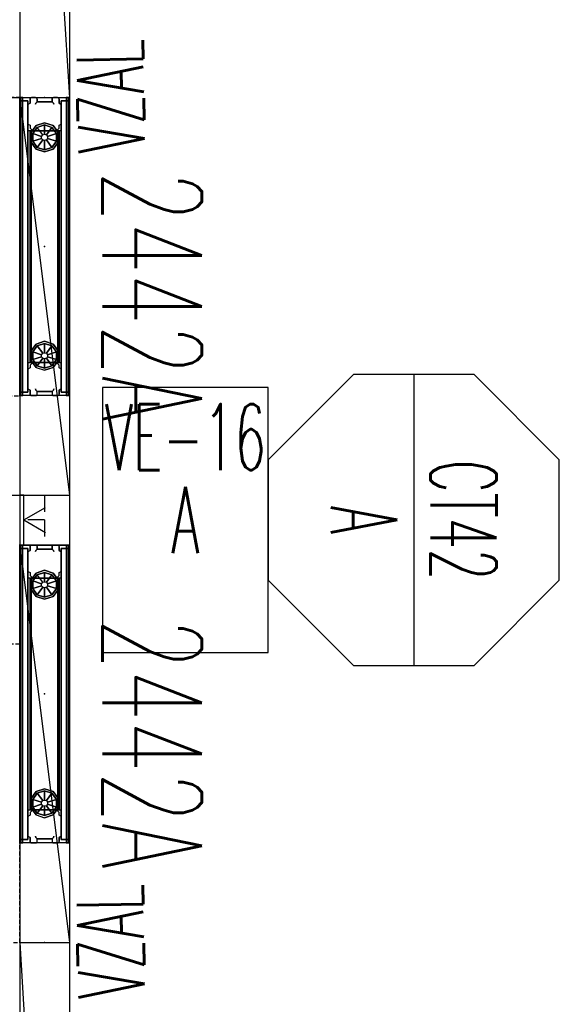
# Model space of a CAD drawing. Header units: inches. Extents: x 66 to 744, y -89 to 88.
# Tile 19 of 256: x 294 to 326, y -29 to 30. Entities that reach past the tile are written whole.
import ezdxf
from ezdxf.enums import TextEntityAlignment as Align

# ---------------------------------------------------------------- set-up
doc = ezdxf.new("R2010")
doc.units = ezdxf.units.IN
doc.header["$MEASUREMENT"] = 0
doc.header["$PDSIZE"] = 0.1
doc.linetypes.add('DASHEDX2', pattern=[1.5, 1, -0.5])
doc.linetypes.add('HIDDEN', pattern=[0.375, 0.25, -0.125])
doc.layers.add('A-Anno-Ttld', color=7, linetype='Continuous', lineweight=13)
for name, color, linetype in [('A-FURN-3-NODE', 7, 'Continuous'), ('A-FURN-3-PANEL', 3, 'Continuous'), ('A-FURN-3-PANEL-GLIDE', 3, 'Continuous'), ('A-FURN-3-PANEL-SIDE-FABRIC', 3, 'Continuous'), ('A-FURN-3-PANEL-TRIM-LIGHT', 3, 'Continuous'), ('A-FURN-HAWORTH-ATT', 7, 'Continuous'), ('A-FURN-P-FILE', 20, 'Continuous'), ('A-FURN-P-FILE-TEXT2', 20, 'Continuous'), ('A-FURN-P-FILE-TEXT4', 20, 'Continuous'), ('A-FURN-P-PNLS', 5, 'Continuous'), ('A-FURN-P-PNLS-CON', 104, 'Continuous'), ('A-FURN-P-PNLS-CON-SYMBOL', 104, 'Continuous'), ('A-FURN-P-PNLS-CON-TEXT2', 104, 'Continuous'), ('A-FURN-P-TEXT_UTEXT', 7, 'Continuous'), ('A-FURN-P-WKSF', 1, 'Continuous'), ('A-FURN-P-WKSF-TEXT2', 1, 'Continuous'), ('HC3FB1', 7, 'Continuous'), ('HC3Panel_201', 1, 'Continuous'), ('PSATTR', 7, 'Continuous'), ('Specattr', 7, 'Continuous')]:
    doc.layers.add(name, color=color, linetype=linetype)
doc.styles.add('0', font='TXT.SHX')
doc.styles.add('CAD_FNT', font='txt.shx', dxfattribs={"width": 0.6})
doc.styles.add('PM', font='txt.shx', dxfattribs={"width": 0.6})
doc.styles.add('PMSymText', font='txt.shx', dxfattribs={"width": 0.65})
doc.styles.add('SIMPLEX_FNT', font='TXT.SHX', dxfattribs={"height": 1})

# ---------------------------------------------------------------- blocks, each defined once
blk = doc.blocks.new('WURA-2496-JA-2D')
at = {"layer": 'A-FURN-P-WKSF'}
for p, q in [((20.5, 0), (0, 0)), ((0, -24), (0, 0)), ((96, -24), (0, -24))]:
    blk.add_line(p, q, dxfattribs=at)
for p in [(0, 0), (0, -24)]:
    blk.add_point(p, dxfattribs=at)
at = {"layer": 'A-FURN-HAWORTH-ATT', "flags": 1}
for tag, p in [('PSMC', (0, 0)), ('PSPN', (0, -1.667)), ('PSON', (0, -3.333)), ('PSQT', (0, -5)), ('PST1', (0, -6.667)), ('PST2', (0, -8.333)), ('PST3', (0, -10)), ('PSEC', (0, -11.667))]:
    blk.add_attdef(tag, text='', height=1, dxfattribs=at).set_placement(p, align=Align.TOP_CENTER)
at = {"layer": 'A-FURN-P-WKSF-TEXT2', "style": '0', "width": 0.55, "flags": 8}
blk.add_attdef('ITEXT2', text='', height=4, dxfattribs=at).set_placement((48, -24), align=Align.BOTTOM_CENTER)
blk = doc.blocks.new('4842A')
at = {"layer": 'A-FURN-P-PNLS'}
for p, q in [((0, 3), (48, 3)), ((0, 0), (0, 3)), ((0, 0), (48, 3)), ((48, 0), (48, 3)), ((0, 0), (48, 0))]:
    blk.add_line(p, q, dxfattribs=at)
for p in [(0, 3), (48, 3), (0, 0), (0, 0), (48, 0)]:
    blk.add_point(p, dxfattribs=at)
at = {"layer": 'Specattr', "style": 'PM', "width": 0.6, "flags": 8}
blk.add_attdef('ITEXT', text='', height=6, dxfattribs=at).set_placement((24, 8), align=Align.MIDDLE_CENTER)
at = {"layer": 'Specattr', "style": 'PM', "width": 0.6, "flags": 9}
for tag, p in [('HC2', (0, 3)), ('HC3', (48, 3)), ('HC1', (0, 0)), ('HC4', (48, 0))]:
    blk.add_attdef(tag, p, '', height=0.717, dxfattribs=at)
for tag, p in [('PARTNUMB', (0, 0)), ('PST3', (0, 0)), ('PST2', (0, 0)), ('PST1', (0, 0)), ('QUANT', (0, -1))]:
    blk.add_attdef(tag, text='', height=0.717, dxfattribs=at).set_placement(p, align=Align.BOTTOM_CENTER)
blk = doc.blocks.new('-4218F_3')
at = {"layer": 'A-FURN-3-NODE'}
blk.add_point((0, 0), dxfattribs=at)
at = {"layer": 'A-FURN-3-PANEL'}
for points in [[(17.99, 3, 0.572), (0.01, 3, 0.572), (0.01, 3, 0.858), (17.99, 3, 0.858)], [(0.01, 2.928, 0.93), (0.01, 2.805, 0.93), (17.99, 2.805, 0.93), (17.99, 2.928, 0.93)], [(0.01, 2.928, 0.5), (17.99, 2.928, 0.5), (17.99, 0.072, 0.5), (0.01, 0.072, 0.5)], [(0.419, 2.5, 40.885), (0.419, 2.5, 9), (0.339, 2.375, 9), (0.339, 2.375, 40.885)], [(0.419, 2.5, 10.756), (17.581, 2.5, 10.756), (17.581, 2.5, 9.569), (0.419, 2.5, 9.569)], [(2.01, 2.375, 40.836), (15.99, 2.375, 40.836), (15.99, 2.5, 40.756), (2.01, 2.5, 40.756)], [(17.661, 2.375, 40.885), (17.661, 2.375, 9), (17.581, 2.5, 9), (17.581, 2.5, 40.885)], [(0.01, 2.285, 40.885), (0.01, 2.285, 9), (0.01, 2.04, 9), (0.01, 2.04, 40.885)], [(0.339, 2.375, 40.885), (0.339, 2.375, 9), (0.1, 2.375, 9), (0.1, 2.375, 40.885)], [(0.1, 1.95, 40.885), (0.1, 1.95, 9), (0.26, 1.95, 9), (0.26, 1.95, 40.885)], [(0.26, 1.95, 40.885), (0.26, 1.95, 9), (0.26, 1.05, 9), (0.26, 1.05, 40.885)], [(0.26, 1.9, 9), (0.26, 1.9, 0.5), (0.26, 1.1, 0.5), (0.26, 1.1, 9)], [(2.01, 2.375, 41.075), (15.99, 2.375, 41.075), (15.99, 2.375, 40.836), (2.01, 2.375, 40.836)], [(17.9, 2.375, 40.885), (17.9, 2.375, 9), (17.661, 2.375, 9), (17.661, 2.375, 40.885)], [(17.74, 1.1, 9), (17.74, 1.1, 0.5), (17.74, 1.9, 0.5), (17.74, 1.9, 9)], [(0.01, 0.96, 40.885), (0.01, 0.96, 9), (0.01, 0.715, 9), (0.01, 0.715, 40.885)], [(0.26, 1.05, 40.885), (0.26, 1.05, 9), (0.1, 1.05, 9), (0.1, 1.05, 40.885)], [(0.1, 0.625, 40.885), (0.1, 0.625, 9), (0.339, 0.625, 9), (0.339, 0.625, 40.885)], [(0.339, 0.625, 40.885), (0.339, 0.625, 9), (0.419, 0.5, 9), (0.419, 0.5, 40.885)], [(2.01, 0.625, 40.836), (15.99, 0.625, 40.836), (15.99, 0.625, 41.075), (2.01, 0.625, 41.075)], [(2.01, 0.5, 40.756), (15.99, 0.5, 40.756), (15.99, 0.625, 40.836), (2.01, 0.625, 40.836)], [(17.581, 0.5, 40.885), (17.581, 0.5, 9), (17.661, 0.625, 9), (17.661, 0.625, 40.885)], [(17.661, 0.625, 40.885), (17.661, 0.625, 9), (17.9, 0.625, 9), (17.9, 0.625, 40.885)], [(17.99, 0.195, 0.93), (0.01, 0.195, 0.93), (0.01, 0.072, 0.93), (17.99, 0.072, 0.93)], [(0.01, 0, 0.858), (0.01, 0, 0.572), (17.99, 0, 0.572), (17.99, 0, 0.858)], [(0.419, 0.5, 9.569), (17.581, 0.5, 9.569), (17.581, 0.5, 10.756), (0.419, 0.5, 10.756)]]:
    blk.add_3dface(points, dxfattribs=at)
for points, invisible_edges in [([(0.339, 2.375, 40.885), (0.26, 1.95, 40.885), (1.678, 0.625, 40.885), (0.419, 2.5, 40.885)], 7), ([(1.606, 2.5, 40.885), (0.419, 2.5, 40.885), (1.678, 0.625, 40.885), (1.678, 2.375, 40.885)], 6), ([(16.322, 0.625, 40.885), (17.581, 2.5, 40.885), (16.394, 2.5, 40.885), (16.322, 2.375, 40.885)], 9), ([(16.322, 0.625, 40.885), (17.74, 1.95, 40.885), (17.661, 2.375, 40.885), (17.581, 2.5, 40.885)], 11), ([(0.339, 2.375, 40.885), (0.01, 2.04, 40.885), (0.022, 1.995, 40.885), (0.055, 1.962, 40.885)], 9), ([(0.339, 2.375, 40.885), (0.022, 2.33, 40.885), (0.01, 2.285, 40.885), (0.01, 2.04, 40.885)], 9), ([(0.339, 2.375, 40.885), (0.1, 2.375, 40.885), (0.055, 2.363, 40.885), (0.022, 2.33, 40.885)], 8), ([(0.339, 2.375, 40.885), (0.055, 1.962, 40.885), (0.1, 1.95, 40.885), (0.26, 1.95, 40.885)], 9), ([(0.26, 1.05, 40.885), (0.339, 0.625, 40.885), (1.678, 0.625, 40.885), (0.26, 1.95, 40.885)], 7), ([(1.678, 2.375, 40.885), (1.678, 0.625, 40.885), (2.01, 2.215, 40.885), (1.85, 2.375, 40.885)], 3), ([(1.678, 0.625, 40.885), (1.85, 0.625, 40.885), (2.01, 0.785, 40.885), (2.01, 2.215, 40.885)], 8), ([(2.01, 1.95, 40.915), (2.01, 2.375, 40.836), (2.01, 0.625, 40.836), (2.01, 1.05, 40.915)], 5), ([(2.01, 2.375, 40.836), (2.01, 1.95, 40.915), (2.01, 1.95, 41.075), (2.01, 2.375, 41.075)], 5), ([(2.01, 2.363, 41.12), (2.01, 2.375, 41.075), (2.01, 1.95, 41.075), (2.01, 1.962, 41.12)], 10), ([(2.01, 2.33, 41.153), (2.01, 2.363, 41.12), (2.01, 1.962, 41.12), (2.01, 1.995, 41.153)], 10), ([(2.01, 2.285, 41.165), (2.01, 2.33, 41.153), (2.01, 1.995, 41.153), (2.01, 2.04, 41.165)], 2), ([(15.99, 1.95, 41.075), (15.99, 2.375, 41.075), (15.99, 2.363, 41.12), (15.99, 1.962, 41.12)], 5), ([(15.99, 1.95, 41.075), (15.99, 1.95, 40.915), (15.99, 2.375, 40.836), (15.99, 2.375, 41.075)], 10), ([(15.99, 0.625, 40.836), (15.99, 2.375, 40.836), (15.99, 1.95, 40.915), (15.99, 1.05, 40.915)], 10), ([(15.99, 2.215, 40.885), (16.322, 0.625, 40.885), (16.322, 2.375, 40.885), (16.15, 2.375, 40.885)], 3), ([(15.99, 1.962, 41.12), (15.99, 2.363, 41.12), (15.99, 2.33, 41.153), (15.99, 1.995, 41.153)], 5), ([(15.99, 1.995, 41.153), (15.99, 2.33, 41.153), (15.99, 2.285, 41.165), (15.99, 2.04, 41.165)], 1), ([(15.99, 0.785, 40.885), (16.15, 0.625, 40.885), (16.322, 0.625, 40.885), (15.99, 2.215, 40.885)], 4), ([(16.322, 0.625, 40.885), (17.661, 0.625, 40.885), (17.74, 1.05, 40.885), (17.74, 1.95, 40.885)], 11), ([(17.945, 2.363, 40.885), (17.9, 2.375, 40.885), (17.661, 2.375, 40.885), (17.978, 2.33, 40.885)], 4), ([(17.99, 2.285, 40.885), (17.978, 2.33, 40.885), (17.661, 2.375, 40.885), (17.99, 2.04, 40.885)], 6), ([(17.978, 1.995, 40.885), (17.99, 2.04, 40.885), (17.661, 2.375, 40.885), (17.945, 1.962, 40.885)], 6), ([(17.9, 1.95, 40.885), (17.945, 1.962, 40.885), (17.661, 2.375, 40.885), (17.74, 1.95, 40.885)], 6), ([(0.022, 1.005, 40.885), (0.01, 0.96, 40.885), (0.339, 0.625, 40.885), (0.055, 1.038, 40.885)], 6), ([(0.01, 0.715, 40.885), (0.022, 0.67, 40.885), (0.339, 0.625, 40.885), (0.01, 0.96, 40.885)], 6), ([(0.055, 0.637, 40.885), (0.1, 0.625, 40.885), (0.339, 0.625, 40.885), (0.022, 0.67, 40.885)], 4), ([(0.1, 1.05, 40.885), (0.055, 1.038, 40.885), (0.339, 0.625, 40.885), (0.26, 1.05, 40.885)], 6), ([(0.419, 0.5, 40.885), (1.606, 0.5, 40.885), (1.678, 0.625, 40.885), (0.339, 0.625, 40.885)], 4), ([(2.01, 0.625, 41.075), (2.01, 0.637, 41.12), (2.01, 1.038, 41.12), (2.01, 1.05, 41.075)], 10), ([(2.01, 0.625, 40.836), (2.01, 0.625, 41.075), (2.01, 1.05, 41.075), (2.01, 1.05, 40.915)], 10), ([(2.01, 1.038, 41.12), (2.01, 0.637, 41.12), (2.01, 0.67, 41.153), (2.01, 1.005, 41.153)], 5), ([(2.01, 1.005, 41.153), (2.01, 0.67, 41.153), (2.01, 0.715, 41.165), (2.01, 0.96, 41.165)], 1), ([(15.99, 1.05, 41.075), (15.99, 0.625, 41.075), (15.99, 0.625, 40.836), (15.99, 1.05, 40.915)], 5), ([(15.99, 1.038, 41.12), (15.99, 0.637, 41.12), (15.99, 0.625, 41.075), (15.99, 1.05, 41.075)], 5), ([(15.99, 0.67, 41.153), (15.99, 0.637, 41.12), (15.99, 1.038, 41.12), (15.99, 1.005, 41.153)], 10), ([(15.99, 0.715, 41.165), (15.99, 0.67, 41.153), (15.99, 1.005, 41.153), (15.99, 0.96, 41.165)], 2), ([(16.322, 0.625, 40.885), (16.394, 0.5, 40.885), (17.581, 0.5, 40.885), (17.661, 0.625, 40.885)], 8), ([(17.661, 0.625, 40.885), (17.945, 1.038, 40.885), (17.9, 1.05, 40.885), (17.74, 1.05, 40.885)], 9), ([(17.661, 0.625, 40.885), (17.99, 0.96, 40.885), (17.978, 1.005, 40.885), (17.945, 1.038, 40.885)], 9), ([(17.661, 0.625, 40.885), (17.978, 0.67, 40.885), (17.99, 0.715, 40.885), (17.99, 0.96, 40.885)], 9), ([(17.661, 0.625, 40.885), (17.9, 0.625, 40.885), (17.945, 0.637, 40.885), (17.978, 0.67, 40.885)], 8)]:
    blk.add_3dface(points, dxfattribs=dict(at, invisible_edges=invisible_edges))
at = {"layer": 'A-FURN-3-PANEL-GLIDE'}
for points in [[(1.702, 2.014), (1.535, 1.5), (1.535, 1.5, 0.375), (1.702, 2.014, 0.375)], [(1.803, 1.941, 0.375), (1.66, 1.5, 0.375), (2.223, 1.5, 0.5), (2.258, 1.61, 0.5)], [(2.14, 2.332), (1.702, 2.014), (1.702, 2.014, 0.375), (2.14, 2.332, 0.375)], [(2.178, 2.213, 0.375), (1.803, 1.941, 0.375), (2.258, 1.61, 0.5), (2.352, 1.678, 0.5)], [(2.68, 2.332), (2.14, 2.332), (2.14, 2.332, 0.375), (2.68, 2.332, 0.375)], [(2.642, 2.213, 0.375), (2.178, 2.213, 0.375), (2.352, 1.678, 0.5), (2.468, 1.678, 0.5)], [(3.017, 1.941, 0.375), (2.642, 2.213, 0.375), (2.468, 1.678, 0.5), (2.562, 1.61, 0.5)], [(3.16, 1.5, 0.375), (3.017, 1.941, 0.375), (2.562, 1.61, 0.5), (2.598, 1.5, 0.5)], [(3.118, 2.014), (2.68, 2.332), (2.68, 2.332, 0.375), (3.118, 2.014, 0.375)], [(3.285, 1.5), (3.118, 2.014), (3.118, 2.014, 0.375), (3.285, 1.5, 0.375)], [(14.983, 1.941, 0.375), (14.84, 1.5, 0.375), (15.402, 1.5, 0.5), (15.438, 1.61, 0.5)], [(15.358, 2.213, 0.375), (14.983, 1.941, 0.375), (15.438, 1.61, 0.5), (15.532, 1.678, 0.5)], [(15.822, 2.213, 0.375), (15.358, 2.213, 0.375), (15.532, 1.678, 0.5), (15.648, 1.678, 0.5)], [(16.197, 1.941, 0.375), (15.822, 2.213, 0.375), (15.648, 1.678, 0.5), (15.742, 1.61, 0.5)], [(16.34, 1.5, 0.375), (16.197, 1.941, 0.375), (15.742, 1.61, 0.5), (15.777, 1.5, 0.5)], [(1.535, 1.5), (1.702, 0.986), (1.702, 0.986, 0.375), (1.535, 1.5, 0.375)], [(1.803, 1.059, 0.375), (2.178, 0.787, 0.375), (2.352, 1.322, 0.5), (2.258, 1.39, 0.5)], [(2.178, 0.787, 0.375), (2.642, 0.787, 0.375), (2.468, 1.322, 0.5), (2.352, 1.322, 0.5)], [(2.642, 0.787, 0.375), (3.017, 1.059, 0.375), (2.562, 1.39, 0.5), (2.468, 1.322, 0.5)], [(3.017, 1.059, 0.375), (3.16, 1.5, 0.375), (2.598, 1.5, 0.5), (2.562, 1.39, 0.5)], [(3.118, 0.986), (3.285, 1.5), (3.285, 1.5, 0.375), (3.118, 0.986, 0.375)], [(14.84, 1.5, 0.375), (14.983, 1.059, 0.375), (15.438, 1.39, 0.5), (15.402, 1.5, 0.5)], [(14.983, 1.059, 0.375), (15.358, 0.787, 0.375), (15.532, 1.322, 0.5), (15.438, 1.39, 0.5)], [(15.358, 0.787, 0.375), (15.822, 0.787, 0.375), (15.648, 1.322, 0.5), (15.532, 1.322, 0.5)], [(15.822, 0.787, 0.375), (16.197, 1.059, 0.375), (15.742, 1.39, 0.5), (15.648, 1.322, 0.5)], [(16.197, 1.059, 0.375), (16.34, 1.5, 0.375), (15.777, 1.5, 0.5), (15.742, 1.39, 0.5)], [(1.702, 0.986), (2.14, 0.668), (2.14, 0.668, 0.375), (1.702, 0.986, 0.375)], [(2.14, 0.668), (2.68, 0.668), (2.68, 0.668, 0.375), (2.14, 0.668, 0.375)], [(2.68, 0.668), (3.118, 0.986), (3.118, 0.986, 0.375), (2.68, 0.668, 0.375)]]:
    blk.add_3dface(points, dxfattribs=at)
for points, invisible_edges in [([(1.702, 2.014, 0.375), (1.535, 1.5, 0.375), (1.66, 1.5, 0.375), (1.803, 1.941, 0.375)], 10), ([(2.14, 2.332, 0.375), (1.702, 2.014, 0.375), (1.803, 1.941, 0.375), (2.178, 2.213, 0.375)], 10), ([(2.68, 2.332, 0.375), (2.14, 2.332, 0.375), (2.178, 2.213, 0.375), (2.642, 2.213, 0.375)], 10), ([(3.118, 2.014, 0.375), (2.68, 2.332, 0.375), (2.642, 2.213, 0.375), (3.017, 1.941, 0.375)], 10), ([(3.285, 1.5, 0.375), (3.118, 2.014, 0.375), (3.017, 1.941, 0.375), (3.16, 1.5, 0.375)], 10), ([(14.882, 2.014, 0.375), (14.715, 1.5, 0.375), (14.84, 1.5, 0.375), (14.983, 1.941, 0.375)], 10), ([(15.32, 2.332, 0.375), (14.882, 2.014, 0.375), (14.983, 1.941, 0.375), (15.358, 2.213, 0.375)], 10), ([(15.86, 2.332, 0.375), (15.32, 2.332, 0.375), (15.358, 2.213, 0.375), (15.822, 2.213, 0.375)], 10), ([(16.298, 2.014, 0.375), (15.86, 2.332, 0.375), (15.822, 2.213, 0.375), (16.197, 1.941, 0.375)], 10), ([(16.465, 1.5, 0.375), (16.298, 2.014, 0.375), (16.197, 1.941, 0.375), (16.34, 1.5, 0.375)], 10), ([(1.535, 1.5, 0.375), (1.702, 0.986, 0.375), (1.803, 1.059, 0.375), (1.66, 1.5, 0.375)], 10), ([(1.66, 1.5, 0.375), (1.803, 1.059, 0.375), (2.258, 1.39, 0.5), (2.223, 1.5, 0.5)], 2), ([(3.118, 0.986, 0.375), (3.285, 1.5, 0.375), (3.16, 1.5, 0.375), (3.017, 1.059, 0.375)], 10), ([(14.715, 1.5, 0.375), (14.882, 0.986, 0.375), (14.983, 1.059, 0.375), (14.84, 1.5, 0.375)], 10), ([(16.298, 0.986, 0.375), (16.465, 1.5, 0.375), (16.34, 1.5, 0.375), (16.197, 1.059, 0.375)], 10), ([(1.702, 0.986, 0.375), (2.14, 0.668, 0.375), (2.178, 0.787, 0.375), (1.803, 1.059, 0.375)], 10), ([(2.14, 0.668, 0.375), (2.68, 0.668, 0.375), (2.642, 0.787, 0.375), (2.178, 0.787, 0.375)], 10), ([(2.68, 0.668, 0.375), (3.118, 0.986, 0.375), (3.017, 1.059, 0.375), (2.642, 0.787, 0.375)], 10), ([(14.882, 0.986, 0.375), (15.32, 0.668, 0.375), (15.358, 0.787, 0.375), (14.983, 1.059, 0.375)], 10), ([(15.32, 0.668, 0.375), (15.86, 0.668, 0.375), (15.822, 0.787, 0.375), (15.358, 0.787, 0.375)], 10), ([(15.86, 0.668, 0.375), (16.298, 0.986, 0.375), (16.197, 1.059, 0.375), (15.822, 0.787, 0.375)], 10)]:
    blk.add_3dface(points, dxfattribs=dict(at, invisible_edges=invisible_edges))
at = {"layer": 'A-FURN-3-PANEL'}
mesh = blk.add_polymesh((2, 5), dxfattribs=at)
for k, corner in enumerate([(17.99, 2.928, 0.93), (17.99, 2.956, 0.925), (17.99, 2.979, 0.909), (17.99, 2.995, 0.886), (17.99, 3, 0.858), (0.01, 2.928, 0.93), (0.01, 2.956, 0.925), (0.01, 2.979, 0.909), (0.01, 2.995, 0.886), (0.01, 3, 0.858)]):
    mesh.set_mesh_vertex(divmod(k, 5), corner)
mesh = blk.add_polymesh((2, 5), dxfattribs=at)
for k, corner in enumerate([(17.99, 3, 0.572), (17.99, 2.995, 0.544), (17.99, 2.979, 0.521), (17.99, 2.956, 0.505), (17.99, 2.928, 0.5), (0.01, 3, 0.572), (0.01, 2.995, 0.544), (0.01, 2.979, 0.521), (0.01, 2.956, 0.505), (0.01, 2.928, 0.5)]):
    mesh.set_mesh_vertex(divmod(k, 5), corner)
mesh = blk.add_polymesh((2, 4), dxfattribs=at)
for k, corner in enumerate([(0.1, 2.375, 9), (0.055, 2.363, 9), (0.022, 2.33, 9), (0.01, 2.285, 9), (0.1, 2.375, 40.885), (0.055, 2.363, 40.885), (0.022, 2.33, 40.885), (0.01, 2.285, 40.885)]):
    mesh.set_mesh_vertex(divmod(k, 4), corner)
mesh = blk.add_polymesh((2, 4), dxfattribs=at)
for k, corner in enumerate([(0.01, 2.04, 9), (0.022, 1.995, 9), (0.055, 1.962, 9), (0.1, 1.95, 9), (0.01, 2.04, 40.885), (0.022, 1.995, 40.885), (0.055, 1.962, 40.885), (0.1, 1.95, 40.885)]):
    mesh.set_mesh_vertex(divmod(k, 4), corner)
mesh = blk.add_polymesh((2, 4), dxfattribs=at)
for k, corner in enumerate([(0.41, 2.05, 0.5), (0.335, 2.03, 0.5), (0.28, 1.975, 0.5), (0.26, 1.9, 0.5), (0.41, 2.05, 9), (0.335, 2.03, 9), (0.28, 1.975, 9), (0.26, 1.9, 9)]):
    mesh.set_mesh_vertex(divmod(k, 4), corner)
mesh = blk.add_polymesh((2, 4), dxfattribs=at)
for k, corner in enumerate([(15.99, 2.285, 41.165), (15.99, 2.33, 41.153), (15.99, 2.363, 41.12), (15.99, 2.375, 41.075), (2.01, 2.285, 41.165), (2.01, 2.33, 41.153), (2.01, 2.363, 41.12), (2.01, 2.375, 41.075)]):
    mesh.set_mesh_vertex(divmod(k, 4), corner)
mesh = blk.add_polymesh((2, 4), dxfattribs=at)
for k, corner in enumerate([(17.74, 1.9, 0.5), (17.72, 1.975, 0.5), (17.665, 2.03, 0.5), (17.59, 2.05, 0.5), (17.74, 1.9, 9), (17.72, 1.975, 9), (17.665, 2.03, 9), (17.59, 2.05, 9)]):
    mesh.set_mesh_vertex(divmod(k, 4), corner)
mesh = blk.add_polymesh((2, 4), dxfattribs=at)
for k, corner in enumerate([(17.99, 2.285, 9), (17.978, 2.33, 9), (17.945, 2.363, 9), (17.9, 2.375, 9), (17.99, 2.285, 40.885), (17.978, 2.33, 40.885), (17.945, 2.363, 40.885), (17.9, 2.375, 40.885)]):
    mesh.set_mesh_vertex(divmod(k, 4), corner)
mesh = blk.add_polymesh((2, 4), dxfattribs=at)
for k, corner in enumerate([(0.1, 1.05, 9), (0.055, 1.038, 9), (0.022, 1.005, 9), (0.01, 0.96, 9), (0.1, 1.05, 40.885), (0.055, 1.038, 40.885), (0.022, 1.005, 40.885), (0.01, 0.96, 40.885)]):
    mesh.set_mesh_vertex(divmod(k, 4), corner)
mesh = blk.add_polymesh((2, 4), dxfattribs=at)
for k, corner in enumerate([(0.01, 0.715, 9), (0.022, 0.67, 9), (0.055, 0.637, 9), (0.1, 0.625, 9), (0.01, 0.715, 40.885), (0.022, 0.67, 40.885), (0.055, 0.637, 40.885), (0.1, 0.625, 40.885)]):
    mesh.set_mesh_vertex(divmod(k, 4), corner)
mesh = blk.add_polymesh((2, 4), dxfattribs=at)
for k, corner in enumerate([(0.26, 1.1, 0.5), (0.28, 1.025, 0.5), (0.335, 0.97, 0.5), (0.41, 0.95, 0.5), (0.26, 1.1, 9), (0.28, 1.025, 9), (0.335, 0.97, 9), (0.41, 0.95, 9)]):
    mesh.set_mesh_vertex(divmod(k, 4), corner)
mesh = blk.add_polymesh((2, 4), dxfattribs=at)
for k, corner in enumerate([(15.99, 0.625, 41.075), (15.99, 0.637, 41.12), (15.99, 0.67, 41.153), (15.99, 0.715, 41.165), (2.01, 0.625, 41.075), (2.01, 0.637, 41.12), (2.01, 0.67, 41.153), (2.01, 0.715, 41.165)]):
    mesh.set_mesh_vertex(divmod(k, 4), corner)
mesh = blk.add_polymesh((2, 4), dxfattribs=at)
for k, corner in enumerate([(17.59, 0.95, 0.5), (17.665, 0.97, 0.5), (17.72, 1.025, 0.5), (17.74, 1.1, 0.5), (17.59, 0.95, 9), (17.665, 0.97, 9), (17.72, 1.025, 9), (17.74, 1.1, 9)]):
    mesh.set_mesh_vertex(divmod(k, 4), corner)
mesh = blk.add_polymesh((2, 4), dxfattribs=at)
for k, corner in enumerate([(17.9, 0.625, 9), (17.945, 0.637, 9), (17.978, 0.67, 9), (17.99, 0.715, 9), (17.9, 0.625, 40.885), (17.945, 0.637, 40.885), (17.978, 0.67, 40.885), (17.99, 0.715, 40.885)]):
    mesh.set_mesh_vertex(divmod(k, 4), corner)
mesh = blk.add_polymesh((2, 5), dxfattribs=at)
for k, corner in enumerate([(0.01, 0.072, 0.93), (0.01, 0.044, 0.925), (0.01, 0.021, 0.909), (0.01, 0.005, 0.886), (0.01, 0, 0.858), (17.99, 0.072, 0.93), (17.99, 0.044, 0.925), (17.99, 0.021, 0.909), (17.99, 0.005, 0.886), (17.99, 0, 0.858)]):
    mesh.set_mesh_vertex(divmod(k, 5), corner)
mesh = blk.add_polymesh((2, 5), dxfattribs=at)
for k, corner in enumerate([(0.01, 0, 0.572), (0.01, 0.005, 0.544), (0.01, 0.021, 0.521), (0.01, 0.044, 0.505), (0.01, 0.072, 0.5), (17.99, 0, 0.572), (17.99, 0.005, 0.544), (17.99, 0.021, 0.521), (17.99, 0.044, 0.505), (17.99, 0.072, 0.5)]):
    mesh.set_mesh_vertex(divmod(k, 5), corner)
at = {"layer": 'A-FURN-3-PANEL-GLIDE'}
mesh = blk.add_polymesh((2, 10), dxfattribs=dict(at, n_close=True))
for k, corner in enumerate([(16.465, 1.5, 0), (16.298, 2.014, 0), (15.86, 2.332, 0), (15.32, 2.332, 0), (14.882, 2.014, 0), (14.715, 1.5, 0), (14.882, 0.986, 0), (15.32, 0.668, 0), (15.86, 0.668, 0), (16.298, 0.986, 0), (16.465, 1.5, 0.375), (16.298, 2.014, 0.375), (15.86, 2.332, 0.375), (15.32, 2.332, 0.375), (14.882, 2.014, 0.375), (14.715, 1.5, 0.375), (14.882, 0.986, 0.375), (15.32, 0.668, 0.375), (15.86, 0.668, 0.375), (16.298, 0.986, 0.375)]):
    mesh.set_mesh_vertex(divmod(k, 10), corner)
blk = doc.blocks.new('-4018PA3')
at = {"layer": 'A-FURN-3-NODE'}
for p in [(0, 0), (-9, -1.5), (9, -1.5)]:
    blk.add_point(p, dxfattribs=at)
at = {"layer": 'A-FURN-3-PANEL-SIDE-FABRIC'}
for points in [[(-8.79, -1.01, 0.075), (-8.79, -1.5, 0.075), (-8.79, -1.5, 39.925), (-8.79, -1.01, 39.925)], [(8.79, -1.01, 0.075), (8.79, -1.5, 0.075), (-8.79, -1.5, 0.075), (-8.79, -1.01, 0.075)], [(-8.79, -1.01, 39.925), (-8.79, -1.5, 39.925), (8.79, -1.5, 39.925), (8.79, -1.01, 39.925)], [(8.79, -1.01, 39.925), (8.79, -1.5, 39.925), (8.79, -1.5, 0.075), (8.79, -1.01, 0.075)], [(-8.79, -1.5, 39.925), (-8.79, -1.5, 0.075), (8.79, -1.5, 0.075), (8.79, -1.5, 39.925)]]:
    blk.add_3dface(points, dxfattribs=at)
at = {"layer": 'A-FURN-3-PANEL-TRIM-LIGHT'}
blk.add_3dface([(-8.79, -1.01, 0.075), (-8.79, -1.01, -0.225), (8.79, -1.01, -0.225), (8.79, -1.01, 0.075)], dxfattribs=at)
blk = doc.blocks.new('2442A')
at = {"layer": 'A-FURN-P-PNLS'}
for p, q in [((0, 3), (24, 3)), ((0, 0), (0, 3)), ((0, 0), (24, 3)), ((24, 0), (24, 3)), ((0, 0), (24, 0))]:
    blk.add_line(p, q, dxfattribs=at)
for p in [(0, 3), (24, 3), (0, 0), (0, 0), (24, 0)]:
    blk.add_point(p, dxfattribs=at)
at = {"layer": 'HC3FB1', "rotation": 180}
blk.add_blockref('-4018PA3', (9, 1.5, 1.09), dxfattribs=at)
at = {"layer": 'HC3FB1'}
blk.add_blockref('-4018PA3', (9, 1.5, 1.09), dxfattribs=at)
at = {"layer": 'HC3Panel_201'}
blk.add_blockref('-4218F_3', (0, 0), dxfattribs=at)
at = {"layer": 'Specattr', "style": 'PM', "width": 0.6, "flags": 8}
blk.add_attdef('ITEXT', text='', height=6, dxfattribs=at).set_placement((12, 8), align=Align.MIDDLE_CENTER)
at = {"layer": 'Specattr', "style": 'PM', "width": 0.6, "flags": 9}
for tag, p in [('HC2', (0, 3)), ('HC3', (24, 3)), ('HC1', (0, 0)), ('HC4', (24, 0))]:
    blk.add_attdef(tag, p, '', height=0.717, dxfattribs=at)
for tag, p in [('PARTNUMB', (0, 0)), ('PST3', (0, 0)), ('PST2', (0, 0)), ('PST1', (0, 0)), ('QUANT', (0, -1))]:
    blk.add_attdef(tag, text='', height=0.717, dxfattribs=at).set_placement(p, align=Align.BOTTOM_CENTER)
blk = doc.blocks.new('VZAL-XXXX-2D')
at = {"layer": 'A-FURN-P-PNLS-CON'}
blk.add_point((0, 0), dxfattribs=at)
at = {"layer": 'A-FURN-P-PNLS-CON-TEXT2', "linetype": 'Continuous', "style": 'CAD_FNT', "width": 0.55, "flags": 8}
blk.add_attdef('ITEXT2', text='', height=4, dxfattribs=at).set_placement((0, -2), align=Align.TOP_CENTER)
at = {"layer": 'A-FURN-P-TEXT_UTEXT', "style": 'PMSymText', "width": 0.65, "flags": 8}
for tag, p in [('PSUT1', (0.001, -12)), ('PSUT3', (0.001, -24))]:
    blk.add_attdef(tag, text='', height=4, dxfattribs=at).set_placement(p, align=Align.CENTER)
at = {"layer": 'A-FURN-P-TEXT_UTEXT', "style": 'PMSymText', "width": 0.65}
blk.add_attdef('PSUT2', text='', height=4, dxfattribs=at).set_placement((0.001, -18), align=Align.CENTER)
at = {"layer": 'PSATTR', "flags": 1}
for tag in ['PSON', 'PSMC', 'PSDH', 'PSPN', 'PSQT', 'PSEC', 'PST5', 'PST4', 'PST3', 'PST2', 'PST1']:
    blk.add_attdef(tag, text='', height=1, dxfattribs=at).set_placement((0, 0), align=Align.TOP_CENTER)
blk = doc.blocks.new('VZCT-XX00-P-2D')
at = {"layer": 'A-FURN-P-PNLS-CON'}
for p, q in [((0, 0), (0, 3)), ((0, 3), (3, 3)), ((3, 0), (3, 3)), ((0, 0), (3, 0))]:
    blk.add_line(p, q, dxfattribs=at)
at = {"layer": 'A-FURN-P-PNLS-CON', "linetype": 'DASHEDX2'}
for p, q in [((0, 1.5), (3, 1.5)), ((1.5, 1.5), (1.5, 0))]:
    blk.add_line(p, q, dxfattribs=at)
at = {"layer": 'A-FURN-P-PNLS-CON'}
for p in [(0, 3), (3, 3), (0, 0), (3, 0)]:
    blk.add_point(p, dxfattribs=at)
at = {"layer": 'A-FURN-P-PNLS-CON-SYMBOL'}
for p, q in [((-2.137, 32.561), (-7.28, 27.417)), ((5.137, 32.561), (-2.137, 32.561)), ((10.28, 27.417), (5.137, 32.561)), ((-7.28, 27.417), (-7.28, 20.143)), ((10.28, 20.143), (10.28, 27.417)), ((-7.28, 23.78), (10.28, 23.78)), ((-7.28, 20.143), (-2.137, 15)), ((5.137, 15), (10.28, 20.143)), ((-2.137, 15), (5.137, 15))]:
    blk.add_line(p, q, dxfattribs=at)
at = {"layer": 'A-FURN-HAWORTH-ATT', "flags": 1}
for tag, p in [('PSMC', (0, 0)), ('PSPN', (0, -1.667)), ('PSON', (0, -3.333)), ('PSQT', (0, -5)), ('PST1', (0, -6.667)), ('PST2', (0, -8.333)), ('PST3', (0, -10)), ('PSEC', (0, -11.667))]:
    blk.add_attdef(tag, text='', height=1, dxfattribs=at).set_placement(p, align=Align.TOP_CENTER)
at = {"layer": 'A-FURN-P-PNLS-CON-TEXT2', "style": 'CAD_FNT', "width": 0.55, "flags": 8}
for tag, p in [('ITEXT2', (1.5, 26.78)), ('ITEXT3', (1.5, 20.78))]:
    blk.add_attdef(tag, text='', height=4, dxfattribs=at).set_placement(p, align=Align.MIDDLE_CENTER)
blk = doc.blocks.new('VZVE-XX00-P-2D')
at = {"layer": 'A-FURN-P-PNLS-CON'}
for p, q in [((0, 3), (0, 0)), ((0.25, 3), (0, 3)), ((0.25, 0), (0.25, 3)), ((0.25, 1.5), (1.549, 2.25)), ((0.25, 1.5), (1.549, 0.75)), ((0, 0), (0.25, 0))]:
    blk.add_line(p, q, dxfattribs=at)
for p in [(0, 3), (0, 0)]:
    blk.add_point(p, dxfattribs=at)
at = {"layer": 'A-FURN-P-PNLS-CON-SYMBOL'}
for p, q in [((5, 9.5), (5, -6.5)), ((15, 9.5), (5, 9.5)), ((15, -6.5), (15, 9.5)), ((5, -6.5), (15, -6.5))]:
    blk.add_line(p, q, dxfattribs=at)
at = {"layer": 'A-FURN-HAWORTH-ATT', "flags": 1}
for tag, p in [('PSMC', (0, 0)), ('PSPN', (0, -1.667)), ('PSON', (0, -3.333)), ('PSQT', (0, -5)), ('PST1', (0, -6.667)), ('PST2', (0, -8.333)), ('PST3', (0, -10)), ('PSEC', (0, -11.667))]:
    blk.add_attdef(tag, text='', height=1, dxfattribs=at).set_placement(p, align=Align.TOP_CENTER)
at = {"layer": 'A-FURN-P-PNLS-CON-TEXT2', "style": 'CAD_FNT', "width": 0.55, "flags": 8}
for tag, p in [('ITEXT2', (10, 6.5)), ('ITEXT3', (10, 1.5)), ('ITEXT4', (10, -3.5))]:
    blk.add_attdef(tag, text='', height=4, dxfattribs=at).set_placement(p, align=Align.MIDDLE_CENTER)
blk = doc.blocks.new('JLPD-XX36A-2D')
at = {"layer": 'A-FURN-P-FILE', "linetype": 'HIDDEN'}
for p, q in [((-18, 18), (-18, 0)), ((18, 18), (-18, 18)), ((18, 0), (18, 18)), ((-18, 0), (18, 0))]:
    blk.add_line(p, q, dxfattribs=at)
at = {"layer": 'A-FURN-P-FILE', "linetype": 'Continuous'}
blk.add_line((-17, -1), (17, -1), dxfattribs=at)
at = {"layer": 'A-FURN-P-FILE'}
for p in [(-18, 0), (0, 0), (18, 0)]:
    blk.add_point(p, dxfattribs=at)
at = {"layer": 'A-FURN-HAWORTH-ATT', "flags": 1}
for tag, height, p in [('PSMC', 1, (0, 0)), ('HAWMC', 0.1, (0, 0)), ('HAWPN', 0.1, (0, -0.167)), ('PSPN', 1, (0, -1.667)), ('PSON', 1, (0, -3.333)), ('PSQT', 1, (0, -5)), ('PST1', 1, (0, -6.667)), ('PST2', 1, (0, -8.333)), ('PST3', 1, (0, -10)), ('PSEC', 1, (0, -11.667))]:
    blk.add_attdef(tag, text='', height=height, dxfattribs=at).set_placement(p, align=Align.TOP_CENTER)
at = {"layer": 'A-FURN-P-FILE-TEXT2', "linetype": 'Continuous', "style": 'SIMPLEX_FNT', "width": 0.55, "flags": 8}
blk.add_attdef('ITEXT2', text='', height=4, dxfattribs=at).set_placement((-0.254, 5.938), align=Align.MIDDLE_CENTER)
at = {"layer": 'A-FURN-P-FILE-TEXT4', "style": '0', "width": 0.55, "flags": 8}
blk.add_attdef('ITEXT4', text='', height=4, dxfattribs=at).set_placement((0, 17.25), align=Align.TOP_CENTER)

msp = doc.modelspace()

# ---------------------------------------------------------------- block references
at = {"rotation": 180}
msp.add_blockref('WURA-2496-JA-2D', (293.55, 1.317), dxfattribs=at)
at = {"layer": 'A-Anno-Ttld'}
ref = msp.add_blockref('4842A', (293.55, 73.317), dxfattribs=dict(at, rotation=270))
ref.add_attrib('ITEXT', '4842A', dxfattribs={"layer": 'Specattr', "height": 6, "rotation": 270, "style": 'PM', "width": 0.6}).set_placement((301.55, 49.317), align=Align.MIDDLE_CENTER)
ref = msp.add_blockref('VZAL-XXXX-2D', (295.04, 25.317, -0.5), dxfattribs=dict(at, rotation=91.04023282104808))
ref.add_attrib('ITEXT2', 'VZAL', dxfattribs={"layer": 'A-FURN-P-PNLS-CON-TEXT2', "linetype": 'Continuous', "height": 4, "rotation": 91.04023, "style": 'CAD_FNT', "width": 0.55}).set_placement((297.04, 25.353, -0.5), align=Align.TOP_CENTER)
ref = msp.add_blockref('JLPD-XX36A-2D', (275.594, 25.317, -0.067), dxfattribs=dict(at, rotation=180))
ref.add_attrib('ITEXT4', '2H/36', dxfattribs={"layer": 'A-FURN-P-FILE-TEXT4', "height": 4, "rotation": 180, "style": '0', "width": 0.55, "flags": 8}).set_placement((275.594, 8.067, -0.067), align=Align.TOP_CENTER)
ref.add_attrib('ITEXT2', 'FILE', dxfattribs={"layer": 'A-FURN-P-FILE-TEXT2', "linetype": 'Continuous', "height": 4, "rotation": 180, "style": 'SIMPLEX_FNT', "width": 0.55, "flags": 8}).set_placement((275.848, 19.379, -0.067), align=Align.MIDDLE_CENTER)
at = {"layer": 'A-Anno-Ttld', "rotation": 270}
for p in [(293.55, 25.317), (293.55, -1.683, 1.09)]:
    msp.add_blockref('2442A', p, dxfattribs=at).add_auto_attribs({'ITEXT': '2442A'})
at = {"layer": 'A-Anno-Ttld'}
ref = msp.add_blockref('VZCT-XX00-P-2D', (293.55, 1.317), dxfattribs=dict(at, rotation=270))
ref.add_attrib('ITEXT2', 'CT42', dxfattribs={"layer": 'A-FURN-P-PNLS-CON-TEXT2', "height": 4, "rotation": 270, "style": 'CAD_FNT', "width": 0.55}).set_placement((320.33, -0.183), align=Align.MIDDLE_CENTER)
ref.add_attrib('ITEXT3', 'A', dxfattribs={"layer": 'A-FURN-P-PNLS-CON-TEXT2', "height": 4, "rotation": 270, "style": 'CAD_FNT', "width": 0.55}).set_placement((314.33, -0.183), align=Align.MIDDLE_CENTER)
ref = msp.add_blockref('VZVE-XX00-P-2D', (293.55, -1.683), dxfattribs=at)
ref.add_attrib('ITEXT2', 'VE-16', dxfattribs={"layer": 'A-FURN-P-PNLS-CON-TEXT2', "height": 4, "style": 'CAD_FNT', "width": 0.55}).set_placement((303.55, 4.817), align=Align.MIDDLE_CENTER)
ref.add_attrib('ITEXT3', 'A', dxfattribs={"layer": 'A-FURN-P-PNLS-CON-TEXT2', "height": 4, "style": 'CAD_FNT', "width": 0.55}).set_placement((303.55, -0.183), align=Align.MIDDLE_CENTER)
ref = msp.add_blockref('JLPD-XX36A-2D', (275.55, -25.683, 1.09), dxfattribs=at)
ref.add_attrib('ITEXT4', '2H/36', dxfattribs={"layer": 'A-FURN-P-FILE-TEXT4', "height": 4, "style": '0', "width": 0.55, "flags": 8}).set_placement((275.55, -8.433, 1.09), align=Align.TOP_CENTER)
ref.add_attrib('ITEXT2', 'FILE', dxfattribs={"layer": 'A-FURN-P-FILE-TEXT2', "linetype": 'Continuous', "height": 4, "style": 'SIMPLEX_FNT', "width": 0.55, "flags": 8}).set_placement((275.296, -19.746, 1.09), align=Align.MIDDLE_CENTER)
ref = msp.add_blockref('VZAL-XXXX-2D', (295.04, -25.683, -0.5), dxfattribs=dict(at, rotation=91.04023282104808))
ref.add_attrib('ITEXT2', 'VZAL', dxfattribs={"layer": 'A-FURN-P-PNLS-CON-TEXT2', "linetype": 'Continuous', "height": 4, "rotation": 91.04023, "style": 'CAD_FNT', "width": 0.55}).set_placement((297.04, -25.647, -0.5), align=Align.TOP_CENTER)
ref = msp.add_blockref('4842A', (293.55, -25.683), dxfattribs=dict(at, rotation=270))
ref.add_attrib('ITEXT', '4842A', dxfattribs={"layer": 'Specattr', "height": 6, "rotation": 270, "style": 'PM', "width": 0.6}).set_placement((301.55, -49.683), align=Align.MIDDLE_CENTER)

doc.saveas('drawing.dxf')
